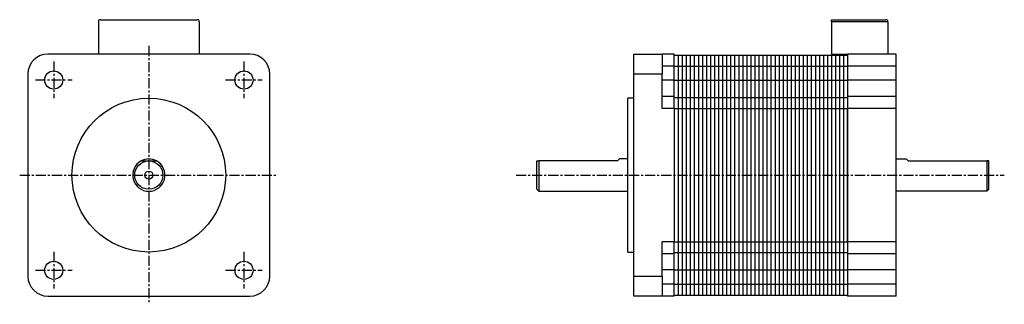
# Model space of a CAD drawing. Extents: x 190 to 434, y -33 to 38.
import ezdxf

# ---------------------------------------------------------------- set-up
doc = ezdxf.new("R2010")
doc.units = 0
doc.header["$LTSCALE"] = 2
doc.header["$MEASUREMENT"] = 0
doc.linetypes.add('CENTER', pattern=[2, 1.25, -0.25, 0.25, -0.25])
doc.layers.get('0').update_dxf_attribs({"linetype": 'CONTINUOUS'})
doc.layers.add('CENTER', color=1, linetype='CENTER')

msp = doc.modelspace()

# ---------------------------------------------------------------- linework, layer by layer
at = {"color": 7, "linetype": 'Continuous', "lineweight": 30}
for p, q in [((209.28, 37.09), (209.28, 29.09)), ((209.78, 37.59), (233.78, 37.59)), ((234.28, 37.09), (234.28, 29.09)), ((390.97, 37.59), (404.47, 37.59)), ((390.97, 37.09), (390.97, 37.59)), ((390.97, 37.09), (390.97, 29.09)), ((404.97, 37.09), (390.97, 37.09)), ((404.97, 37.09), (404.97, 29.09)), ((246.78, 29.09), (196.78, 29.09)), ((341.97, 29.09), (348.97, 29.09)), ((341.97, 24.09), (341.97, 29.09)), ((348.97, 29.09), (348.97, 24.09)), ((351.97, 29.09), (348.97, 29.09)), ((351.97, 26.09), (351.97, 29.09)), ((351.97, 28.79), (394.97, 28.79)), ((352.97, 28.79), (352.97, -30.61)), ((353.97, 28.79), (353.97, -30.61)), ((354.97, 28.79), (354.97, -30.61)), ((355.97, 28.79), (355.97, -30.61)), ((356.97, 28.79), (356.97, -30.61)), ((357.97, 28.79), (357.97, -30.61)), ((358.97, 28.79), (358.97, -30.61)), ((359.97, 28.79), (359.97, -30.61)), ((360.97, 28.79), (360.97, -30.61)), ((361.97, 28.79), (361.97, -30.61)), ((362.97, 28.79), (362.97, -30.61)), ((363.97, 28.79), (363.97, -30.61)), ((364.97, 28.79), (364.97, -30.61)), ((365.97, 28.79), (365.97, -30.61)), ((366.97, 28.79), (366.97, -30.61)), ((367.97, 28.79), (367.97, -30.61)), ((368.97, 28.79), (368.97, -30.61)), ((369.97, 28.79), (369.97, -30.61)), ((370.97, 28.79), (370.97, -30.61)), ((371.97, 28.79), (371.97, -30.61)), ((372.97, 28.79), (372.97, -30.61)), ((373.97, 28.79), (373.97, -30.61)), ((374.97, 28.79), (374.97, -30.61)), ((375.97, 28.79), (375.97, -30.61)), ((376.97, 28.79), (376.97, -30.61)), ((377.97, 28.79), (377.97, -30.61)), ((378.97, 28.79), (378.97, -30.61)), ((379.97, 28.79), (379.97, -30.61)), ((380.97, 28.79), (380.97, -30.61)), ((381.97, 28.79), (381.97, -30.61)), ((382.97, 28.79), (382.97, -30.61)), ((383.97, 28.79), (383.97, -30.61)), ((384.97, 28.79), (384.97, -30.61)), ((385.97, 28.79), (385.97, -30.61)), ((386.97, 28.79), (386.97, -30.61)), ((387.97, 28.79), (387.97, -30.61)), ((388.97, 28.79), (388.97, -30.61)), ((389.97, 28.79), (389.97, -30.61)), ((390.97, 29.09), (394.97, 29.09)), ((390.97, 28.79), (390.97, -30.61)), ((391.97, 28.79), (391.97, -30.61)), ((392.97, 28.79), (392.97, -30.61)), ((393.97, 28.79), (393.97, -30.61)), ((406.97, 29.09), (394.97, 29.09)), ((394.97, 29.09), (394.97, 26.09)), ((394.97, 28.79), (394.97, -30.61)), ((406.97, 26.09), (406.97, 29.09)), ((351.97, 26.09), (348.97, 26.09)), ((351.97, 22.59), (351.97, 26.09)), ((351.97, 26.09), (394.97, 26.09)), ((406.97, 26.09), (394.97, 26.09)), ((394.97, 26.09), (394.97, 22.59)), ((406.97, 22.59), (406.97, 26.09)), ((191.78, 24.09), (191.78, -25.91)), ((251.78, -25.91), (251.78, 24.09)), ((348.97, 24.09), (341.97, 24.09)), ((341.97, -25.91), (341.97, 24.09)), ((348.97, 15.59), (348.97, 24.09)), ((351.97, 22.59), (348.97, 22.59)), ((351.97, 22.59), (394.97, 22.59)), ((351.97, 18.59), (351.97, 22.59)), ((406.97, 22.59), (394.97, 22.59)), ((394.97, 22.59), (394.97, 18.59)), ((406.97, 18.59), (406.97, 22.59)), ((341.97, 18.14), (340.47, 18.14)), ((340.47, -0.91), (340.47, 18.14)), ((351.97, 18.59), (348.97, 18.59)), ((351.97, 15.59), (351.97, 18.59)), ((351.97, 18.29), (394.97, 18.29)), ((394.97, 18.59), (394.97, 15.59)), ((406.97, 18.59), (394.97, 18.59)), ((406.97, 15.59), (406.97, 18.59)), ((351.97, 15.59), (348.97, 15.59)), ((351.97, 15.59), (351.97, -17.41)), ((351.97, 15.59), (394.97, 15.59)), ((406.97, 15.59), (394.97, 15.59)), ((394.97, -17.41), (394.97, 15.59)), ((406.97, -17.41), (406.97, 15.59)), ((317.97, -4.41), (317.97, 2.59)), ((318.47, 2.59), (318.47, -4.91)), ((337.97, 2.59), (318.47, 2.59)), ((338.47, 3.09), (337.97, 2.59)), ((340.47, 3.09), (338.47, 3.09)), ((406.97, 3.09), (409.47, 3.09)), ((409.47, 3.09), (409.97, 2.59)), ((409.97, 2.59), (429.47, 2.59)), ((429.47, 2.59), (429.47, -4.91)), ((429.97, -4.41), (429.97, 2.59)), ((340.47, -19.96), (340.47, -0.91)), ((317.97, -4.41), (318.47, -4.91)), ((429.97, -4.41), (429.47, -4.91)), ((318.47, -4.91), (340.47, -4.91)), ((429.47, -4.91), (406.97, -4.91)), ((351.97, -17.41), (348.97, -17.41)), ((348.97, -25.91), (348.97, -17.41)), ((351.97, -20.41), (351.97, -17.41)), ((351.97, -17.41), (394.97, -17.41)), ((394.97, -17.41), (394.97, -20.41)), ((406.97, -17.41), (394.97, -17.41)), ((406.97, -20.41), (406.97, -17.41)), ((340.47, -19.96), (341.97, -19.96)), ((351.97, -20.41), (348.97, -20.41)), ((351.97, -20.11), (394.97, -20.11)), ((351.97, -24.41), (351.97, -20.41)), ((406.97, -20.41), (394.97, -20.41)), ((394.97, -20.41), (394.97, -24.41)), ((406.97, -24.41), (406.97, -20.41)), ((341.97, -25.91), (348.97, -25.91)), ((341.97, -30.91), (341.97, -25.91)), ((351.97, -24.41), (348.97, -24.41)), ((348.97, -25.91), (348.97, -30.91)), ((351.97, -24.41), (394.97, -24.41)), ((351.97, -27.91), (351.97, -24.41)), ((406.97, -24.41), (394.97, -24.41)), ((394.97, -24.41), (394.97, -27.91)), ((406.97, -27.91), (406.97, -24.41)), ((351.97, -27.91), (348.97, -27.91)), ((351.97, -30.91), (351.97, -27.91)), ((351.97, -27.91), (394.97, -27.91)), ((406.97, -27.91), (394.97, -27.91)), ((394.97, -27.91), (394.97, -30.91)), ((406.97, -30.91), (406.97, -27.91)), ((196.78, -30.91), (246.78, -30.91)), ((348.97, -30.91), (341.97, -30.91)), ((351.97, -30.91), (348.97, -30.91)), ((351.97, -30.61), (394.97, -30.61)), ((406.97, -30.91), (394.97, -30.91))]:
    msp.add_line(p, q, dxfattribs=at)
for centre, radius in [((198.21, 22.66), 2.25), ((245.35, 22.66), 2.25), ((221.78, -0.91), 19.05), ((221.78, -0.91), 3.5), ((221.78, -0.91), 1), ((198.21, -24.48), 2.25), ((245.35, -24.48), 2.25)]:
    msp.add_circle(centre, radius, dxfattribs=at)
for centre, radius, start, end in [((209.78, 37.09), 0.5, 90, 180), ((233.78, 37.09), 0.5, 0, 90), ((404.47, 37.09), 0.5, 0, 90), ((196.78, 24.09), 5, 90, 180), ((246.78, 24.09), 5, 0, 90), ((221.78, -0.91), 4, 118.955, 61.045), ((221.78, -0.91), 4, 61.045, 118.955), ((196.78, -25.91), 5, 180, 270), ((246.78, -25.91), 5, 270, 0)]:
    msp.add_arc(centre, radius, start, end, dxfattribs=at)
for points, knots in [([(219.84, 2.59), (220.14, 2.59), (220.46, 2.59), (220.94, 2.59), (221.1, 2.59), (221.43, 2.59), (221.61, 2.59), (221.78, 2.59)], [0, 0, 0, 0, 0.5, 0.5, 0.75, 0.75, 1, 1, 1, 1]), ([(221.78, 2.59), (222.11, 2.59), (222.45, 2.59), (223.09, 2.59), (223.41, 2.59), (223.71, 2.59)], [0, 0, 0, 0, 0.5, 0.5, 1, 1, 1, 1]), ([(317.97, 2.59), (317.97, 2.59), (318.02, 2.59), (318.2, 2.59), (318.32, 2.59), (318.47, 2.59)], [0, 0, 0, 0, 0.5, 0.5, 1, 1, 1, 1]), ([(429.97, 2.59), (429.97, 2.59), (429.92, 2.59), (429.75, 2.59), (429.62, 2.59), (429.47, 2.59)], [0, 0, 0, 0, 0.5, 0.5, 1, 1, 1, 1])]:
    msp.add_open_spline(points, degree=3, knots=knots, dxfattribs=at)
at = {"layer": 'CENTER'}
for p, q in [((221.78, 31.09), (221.78, -32.91)), ((198.21, 27.2), (198.21, 18.12)), ((245.35, 27.2), (245.35, 18.12)), ((193.67, 22.66), (202.75, 22.66)), ((240.81, 22.66), (249.89, 22.66)), ((189.78, -0.91), (253.78, -0.91)), ((312.78, -0.91), (433.8, -0.91)), ((198.21, -19.94), (198.21, -29.02)), ((245.35, -19.94), (245.35, -29.02)), ((193.67, -24.48), (202.75, -24.48)), ((240.81, -24.48), (249.89, -24.48))]:
    msp.add_line(p, q, dxfattribs=at)

doc.saveas('drawing.dxf')
